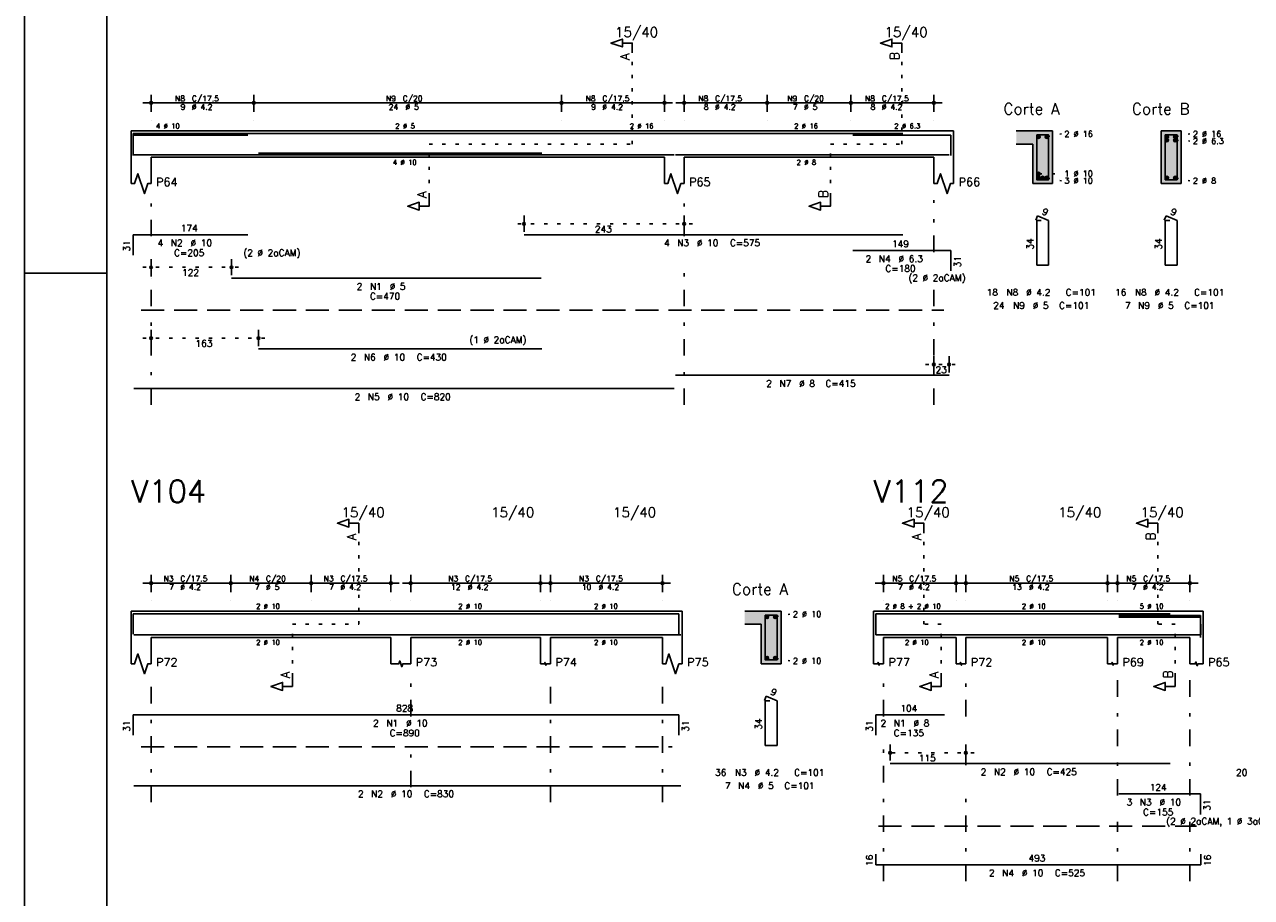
# Model space of a CAD drawing. Extents: x 0 to 119, y 0 to 84.
# Tile 3 of 11: x 0 to 37, y 40 to 67. Entities that reach past the tile are written whole.
import ezdxf

# ---------------------------------------------------------------- set-up
doc = ezdxf.new("R2010")
doc.units = 0
for name, pattern in [('ESTILO_TQS_0001', [1, 0.7, -0.3]), ('ESTILO_TQS_0002', [0.4, 0.1, -0.3]), ('ESTILO_TQS_0003', [1.5, 0.5, -0.4, 0.1, -0.5])]:
    doc.linetypes.add(name, pattern=pattern)
for name, color, linetype in [('1', 1, 'CONTINUOUS'), ('10', 10, 'CONTINUOUS'), ('2', 2, 'CONTINUOUS'), ('4', 4, 'CONTINUOUS'), ('6', 6, 'CONTINUOUS'), ('7', 7, 'CONTINUOUS'), ('8', 8, 'CONTINUOUS')]:
    doc.layers.add(name, color=color, linetype=linetype)
doc.styles.get("Standard").update_dxf_attribs({"font": 'ROMANS.SHX'})

msp = doc.modelspace()

# ---------------------------------------------------------------- linework, layer by layer
at = {"layer": '1', "linetype": 'CONTINUOUS'}
for p, q in [((0, 0), (0, 84.099998)), ((0, 59.400002), (2.5, 59.400002))]:
    msp.add_line(p, q, dxfattribs=at)
at = {"layer": '1', "linetype": 'ESTILO_TQS_0002'}
for p, q in [((18.445, 63.32), (18.445, 66.09)), ((26.625, 63.32), (26.625, 66.09)), ((12.28, 61.735), (12.28, 63.32)), ((12.28, 63.32), (18.445, 63.32)), ((24.46, 61.735), (24.46, 63.32)), ((24.46, 63.32), (26.625, 63.32)), ((31.025, 63.545), (31.47, 63.63)), ((34.925, 63.545), (35.37, 63.63)), ((34.925, 63.4398), (35.37, 63.414)), ((30.775, 62.415), (31.47, 62.426)), ((31.025, 62.295), (31.47, 62.21)), ((34.925, 62.295), (35.37, 62.21)), ((20.27, 60.9), (14.9097, 60.9)), ((3.59, 59.58), (6.53288, 59.58)), ((3.59, 57.43), (7.35, 57.43)), ((27.35, 56.63), (28.31, 56.63)), ((10.145, 48.74), (10.145, 51.51)), ((27.29643, 48.74), (27.29643, 51.51)), ((34.39643, 48.74), (34.39643, 51.51)), ((22.785, 48.965), (23.23, 49.05)), ((8.13, 47.155), (8.13, 48.74)), ((8.13, 48.74), (10.145, 48.74)), ((27.82143, 48.74), (27.29643, 48.74)), ((27.82143, 47.155), (27.82143, 48.74)), ((34.92143, 48.74), (34.39643, 48.74)), ((34.92143, 47.155), (34.92143, 48.74)), ((22.785, 47.715), (23.23, 47.63)), ((28.82143, 44.84), (26.02085, 44.84))]:
    msp.add_line(p, q, dxfattribs=at)
at = {"layer": '1', "linetype": 'ESTILO_TQS_0001'}
for p, q in [((3.54, 58.275), (27.9, 58.275)), ((3.54, 45.015), (19.66, 45.015)), ((25.92143, 42.615), (35.57143, 42.615))]:
    msp.add_line(p, q, dxfattribs=at)
at = {"layer": '1', "linetype": 'CONTINUOUS'}
for centre in [(30.775, 63.545), (31.025, 63.545), (34.675, 63.545), (34.675, 63.4398), (34.925, 63.545), (34.925, 63.4398), (30.775, 62.415), (30.775, 62.295), (30.9, 62.295), (31.025, 62.295), (34.675, 62.295), (34.925, 62.295), (22.535, 48.965), (22.785, 48.965), (22.535, 47.715), (22.785, 47.715)]:
    msp.add_circle(centre, 0.05, dxfattribs=at)
for points in [[(30.825, 63.545), (30.75, 63.588301), (30.728015, 63.562101)], [(30.825, 63.545), (30.728015, 63.562101), (30.728015, 63.527899)], [(30.825, 63.545), (30.728015, 63.527899), (30.75, 63.501699)], [(30.825, 63.545), (30.783682, 63.59424), (30.75, 63.588301)], [(30.825, 63.545), (30.75, 63.501699), (30.783682, 63.49576)], [(30.825, 63.545), (30.813302, 63.577139), (30.783682, 63.59424)], [(30.825, 63.545), (30.783682, 63.49576), (30.813302, 63.512861)], [(30.825, 63.545), (30.813302, 63.512861), (30.825, 63.545)], [(31.075, 63.545), (31, 63.588301), (30.978015, 63.562101)], [(31.075, 63.545), (30.978015, 63.562101), (30.978015, 63.527899)], [(31.075, 63.545), (30.978015, 63.527899), (31, 63.501699)], [(31.075, 63.545), (31.033682, 63.59424), (31, 63.588301)], [(31.075, 63.545), (31, 63.501699), (31.033682, 63.49576)], [(31.075, 63.545), (31.063302, 63.577139), (31.033682, 63.59424)], [(31.075, 63.545), (31.033682, 63.49576), (31.063302, 63.512861)], [(31.075, 63.545), (31.063302, 63.512861), (31.075, 63.545)], [(34.725, 63.545), (34.65, 63.588301), (34.628015, 63.562101)], [(34.725, 63.545), (34.628015, 63.562101), (34.628015, 63.527899)], [(34.725, 63.545), (34.628015, 63.527899), (34.65, 63.501699)], [(34.725, 63.4398), (34.65, 63.483101), (34.628015, 63.456901)], [(34.725, 63.4398), (34.628015, 63.456901), (34.628015, 63.422699)], [(34.725, 63.4398), (34.628015, 63.422699), (34.65, 63.396499)], [(34.725, 63.545), (34.683682, 63.59424), (34.65, 63.588301)], [(34.725, 63.545), (34.65, 63.501699), (34.683682, 63.49576)], [(34.725, 63.4398), (34.683682, 63.48904), (34.65, 63.483101)], [(34.725, 63.4398), (34.65, 63.396499), (34.683682, 63.39056)], [(34.725, 63.545), (34.713302, 63.577139), (34.683682, 63.59424)], [(34.725, 63.545), (34.683682, 63.49576), (34.713302, 63.512861)], [(34.725, 63.4398), (34.713302, 63.471939), (34.683682, 63.48904)], [(34.725, 63.4398), (34.683682, 63.39056), (34.713302, 63.407661)], [(34.725, 63.545), (34.713302, 63.512861), (34.725, 63.545)], [(34.725, 63.4398), (34.713302, 63.407661), (34.725, 63.4398)], [(34.975, 63.545), (34.9, 63.588301), (34.878015, 63.562101)], [(34.975, 63.545), (34.878015, 63.562101), (34.878015, 63.527899)], [(34.975, 63.545), (34.878015, 63.527899), (34.9, 63.501699)], [(34.975, 63.4398), (34.9, 63.483101), (34.878015, 63.456901)], [(34.975, 63.4398), (34.878015, 63.456901), (34.878015, 63.422699)], [(34.975, 63.4398), (34.878015, 63.422699), (34.9, 63.396499)], [(34.975, 63.545), (34.933682, 63.59424), (34.9, 63.588301)], [(34.975, 63.545), (34.9, 63.501699), (34.933682, 63.49576)], [(34.975, 63.4398), (34.933682, 63.48904), (34.9, 63.483101)], [(34.975, 63.4398), (34.9, 63.396499), (34.933682, 63.39056)], [(34.975, 63.545), (34.963302, 63.577139), (34.933682, 63.59424)], [(34.975, 63.545), (34.933682, 63.49576), (34.963302, 63.512861)], [(34.975, 63.4398), (34.963302, 63.471939), (34.933682, 63.48904)], [(34.975, 63.4398), (34.933682, 63.39056), (34.963302, 63.407661)], [(34.975, 63.545), (34.963302, 63.512861), (34.975, 63.545)], [(34.975, 63.4398), (34.963302, 63.407661), (34.975, 63.4398)], [(30.825, 62.415), (30.75, 62.458301), (30.728015, 62.432101)], [(30.825, 62.415), (30.728015, 62.432101), (30.728015, 62.397899)], [(30.825, 62.415), (30.728015, 62.397899), (30.75, 62.371699)], [(30.825, 62.295), (30.75, 62.338301), (30.728015, 62.312101)], [(30.825, 62.295), (30.728015, 62.312101), (30.728015, 62.277899)], [(30.825, 62.295), (30.728015, 62.277899), (30.75, 62.251699)], [(30.825, 62.415), (30.783682, 62.46424), (30.75, 62.458301)], [(30.825, 62.415), (30.75, 62.371699), (30.783682, 62.36576)], [(30.825, 62.295), (30.783682, 62.34424), (30.75, 62.338301)], [(30.825, 62.295), (30.75, 62.251699), (30.783682, 62.24576)], [(30.825, 62.415), (30.813302, 62.447139), (30.783682, 62.46424)], [(30.825, 62.415), (30.783682, 62.36576), (30.813302, 62.382861)], [(30.825, 62.295), (30.813302, 62.327139), (30.783682, 62.34424)], [(30.825, 62.295), (30.783682, 62.24576), (30.813302, 62.262861)], [(30.825, 62.415), (30.813302, 62.382861), (30.825, 62.415)], [(30.825, 62.295), (30.813302, 62.262861), (30.825, 62.295)], [(30.95, 62.295), (30.875, 62.338301), (30.853015, 62.312101)], [(30.95, 62.295), (30.853015, 62.312101), (30.853015, 62.277899)], [(30.95, 62.295), (30.853015, 62.277899), (30.875, 62.251699)], [(30.95, 62.295), (30.908682, 62.34424), (30.875, 62.338301)], [(30.95, 62.295), (30.875, 62.251699), (30.908682, 62.24576)], [(30.95, 62.295), (30.938302, 62.327139), (30.908682, 62.34424)], [(30.95, 62.295), (30.908682, 62.24576), (30.938302, 62.262861)], [(30.95, 62.295), (30.938302, 62.262861), (30.95, 62.295)], [(31.075, 62.295), (31, 62.338301), (30.978015, 62.312101)], [(31.075, 62.295), (30.978015, 62.312101), (30.978015, 62.277899)], [(31.075, 62.295), (30.978015, 62.277899), (31, 62.251699)], [(31.075, 62.295), (31.033682, 62.34424), (31, 62.338301)], [(31.075, 62.295), (31, 62.251699), (31.033682, 62.24576)], [(31.075, 62.295), (31.063302, 62.327139), (31.033682, 62.34424)], [(31.075, 62.295), (31.033682, 62.24576), (31.063302, 62.262861)], [(31.075, 62.295), (31.063302, 62.262861), (31.075, 62.295)], [(34.725, 62.295), (34.65, 62.338301), (34.628015, 62.312101)], [(34.725, 62.295), (34.628015, 62.312101), (34.628015, 62.277899)], [(34.725, 62.295), (34.628015, 62.277899), (34.65, 62.251699)], [(34.725, 62.295), (34.683682, 62.34424), (34.65, 62.338301)], [(34.725, 62.295), (34.65, 62.251699), (34.683682, 62.24576)], [(34.725, 62.295), (34.713302, 62.327139), (34.683682, 62.34424)], [(34.725, 62.295), (34.683682, 62.24576), (34.713302, 62.262861)], [(34.725, 62.295), (34.713302, 62.262861), (34.725, 62.295)], [(34.975, 62.295), (34.9, 62.338301), (34.878015, 62.312101)], [(34.975, 62.295), (34.878015, 62.312101), (34.878015, 62.277899)], [(34.975, 62.295), (34.878015, 62.277899), (34.9, 62.251699)], [(34.975, 62.295), (34.933682, 62.34424), (34.9, 62.338301)], [(34.975, 62.295), (34.9, 62.251699), (34.933682, 62.24576)], [(34.975, 62.295), (34.963302, 62.327139), (34.933682, 62.34424)], [(34.975, 62.295), (34.933682, 62.24576), (34.963302, 62.262861)], [(34.975, 62.295), (34.963302, 62.262861), (34.975, 62.295)], [(22.585, 48.965), (22.51, 49.008301), (22.488015, 48.982101)], [(22.585, 48.965), (22.488015, 48.982101), (22.488015, 48.947899)], [(22.585, 48.965), (22.488015, 48.947899), (22.51, 48.921699)], [(22.585, 48.965), (22.543682, 49.01424), (22.51, 49.008301)], [(22.585, 48.965), (22.51, 48.921699), (22.543682, 48.91576)], [(22.585, 48.965), (22.573302, 48.997139), (22.543682, 49.01424)], [(22.585, 48.965), (22.543682, 48.91576), (22.573302, 48.932861)], [(22.585, 48.965), (22.573302, 48.932861), (22.585, 48.965)], [(22.835, 48.965), (22.76, 49.008301), (22.738015, 48.982101)], [(22.835, 48.965), (22.738015, 48.982101), (22.738015, 48.947899)], [(22.835, 48.965), (22.738015, 48.947899), (22.76, 48.921699)], [(22.835, 48.965), (22.793682, 49.01424), (22.76, 49.008301)], [(22.835, 48.965), (22.76, 48.921699), (22.793682, 48.91576)], [(22.835, 48.965), (22.823302, 48.997139), (22.793682, 49.01424)], [(22.835, 48.965), (22.793682, 48.91576), (22.823302, 48.932861)], [(22.835, 48.965), (22.823302, 48.932861), (22.835, 48.965)], [(22.585, 47.715), (22.51, 47.758301), (22.488015, 47.732101)], [(22.585, 47.715), (22.488015, 47.732101), (22.488015, 47.697899)], [(22.585, 47.715), (22.488015, 47.697899), (22.51, 47.671699)], [(22.585, 47.715), (22.543682, 47.76424), (22.51, 47.758301)], [(22.585, 47.715), (22.51, 47.671699), (22.543682, 47.66576)], [(22.585, 47.715), (22.573302, 47.747139), (22.543682, 47.76424)], [(22.585, 47.715), (22.543682, 47.66576), (22.573302, 47.682861)], [(22.585, 47.715), (22.573302, 47.682861), (22.585, 47.715)], [(22.835, 47.715), (22.76, 47.758301), (22.738015, 47.732101)], [(22.835, 47.715), (22.738015, 47.732101), (22.738015, 47.697899)], [(22.835, 47.715), (22.738015, 47.697899), (22.76, 47.671699)], [(22.835, 47.715), (22.793682, 47.76424), (22.76, 47.758301)], [(22.835, 47.715), (22.76, 47.671699), (22.793682, 47.66576)], [(22.835, 47.715), (22.823302, 47.747139), (22.793682, 47.76424)], [(22.835, 47.715), (22.793682, 47.66576), (22.823302, 47.682861)], [(22.835, 47.715), (22.823302, 47.682861), (22.835, 47.715)]]:
    msp.add_solid(points, dxfattribs=at)
at = {"layer": '10', "linetype": 'CONTINUOUS'}
for points in [[(30.6, 63.32), (31.2, 63.72), (30.1, 63.72)], [(30.6, 63.32), (30.1, 63.72), (30.1, 63.32)], [(30.6, 63.32), (31.2, 62.12), (31.2, 63.72)], [(35.1, 62.12), (35.1, 63.72), (34.5, 63.72)], [(35.1, 62.12), (34.5, 63.72), (34.5, 62.12)], [(30.6, 63.32), (30.6, 62.12), (31.2, 62.12)], [(35.1, 62.12), (34.5, 62.12), (35.1, 62.12)], [(22.36, 48.74), (22.96, 49.14), (21.86, 49.14)], [(22.36, 48.74), (21.86, 49.14), (21.86, 48.74)], [(22.36, 48.74), (22.96, 47.54), (22.96, 49.14)], [(22.36, 48.74), (22.36, 47.54), (22.96, 47.54)]]:
    msp.add_solid(points, dxfattribs=at)
at = {"layer": '2', "linetype": 'CONTINUOUS'}
for p, q in [((3.84, 64.3), (3.84, 64.82)), ((6.96, 64.3), (6.96, 64.82)), ((6.96, 64.3), (6.96, 64.82)), ((16.3, 64.3), (16.3, 64.82)), ((16.3, 64.3), (16.3, 64.82)), ((19.42, 64.3), (19.42, 64.82)), ((20.02, 64.3), (20.02, 64.82)), ((22.54, 64.3), (22.54, 64.82)), ((22.54, 64.3), (22.54, 64.82)), ((25.08, 64.3), (25.08, 64.82)), ((25.08, 64.3), (25.08, 64.82)), ((27.6, 64.3), (27.6, 64.82)), ((3.59, 64.57), (7.21, 64.57)), ((6.71, 64.57), (16.55, 64.57)), ((16.05, 64.57), (19.67, 64.57)), ((19.77, 64.57), (22.79, 64.57)), ((22.29, 64.57), (25.33, 64.57)), ((24.83, 64.57), (27.85, 64.57)), ((3.24, 63.72), (3.24, 62.92)), ((3.24, 63.72), (3.84, 63.72)), ((3.84, 64.05), (3.84, 64.05)), ((3.84, 63.72), (19.42, 63.72)), ((6.96, 64.05), (6.96, 64.05)), ((6.96, 64.05), (6.96, 64.05)), ((16.3, 64.05), (16.3, 64.05)), ((16.3, 64.05), (16.3, 64.05)), ((19.42, 64.05), (19.42, 64.05)), ((19.42, 63.72), (20.02, 63.72)), ((20.02, 64.05), (20.02, 64.05)), ((20.02, 63.72), (27.6, 63.72)), ((22.54, 64.05), (22.54, 64.05)), ((22.54, 64.05), (22.54, 64.05)), ((25.08, 64.05), (25.08, 64.05)), ((25.08, 64.05), (25.08, 64.05)), ((27.6, 64.05), (27.6, 64.05)), ((27.6, 63.72), (28.2, 63.72)), ((28.2, 63.72), (28.2, 62.92)), ((31.2, 63.72), (30.1, 63.72)), ((31.2, 62.12), (31.2, 63.72)), ((35.1, 63.72), (34.5, 63.72)), ((34.5, 63.72), (34.5, 62.12)), ((35.1, 62.12), (35.1, 63.72)), ((30.1, 63.32), (30.6, 63.32)), ((30.6, 63.32), (30.6, 62.12)), ((3.24, 62.92), (3.24, 62.12)), ((3.84, 62.92), (19.42, 62.92)), ((3.84, 62.92), (3.84, 62.12)), ((19.42, 62.92), (19.42, 62.12)), ((20.02, 62.92), (27.6, 62.92)), ((20.02, 62.92), (20.02, 62.12)), ((27.6, 62.92), (27.6, 62.12)), ((28.2, 62.92), (28.2, 62.12)), ((30.6, 62.12), (31.2, 62.12)), ((34.5, 62.12), (35.1, 62.12)), ((15.1597, 60.66), (15.1597, 61.15)), ((20.02, 60.66), (20.02, 61.15)), ((15.1597, 60.56), (15.1597, 60.56)), ((20.02, 60.56), (20.02, 60.56)), ((3.84, 59.34), (3.84, 59.83)), ((6.28288, 59.34), (6.28288, 59.83)), ((3.84, 59.24), (3.84, 59.24)), ((6.28288, 59.24), (6.28288, 59.24)), ((3.84, 57.19), (3.84, 57.68)), ((7.1, 57.19), (7.1, 57.68)), ((3.84, 57.09), (3.84, 57.09)), ((7.1, 57.09), (7.1, 57.09)), ((27.6, 56.39), (27.6, 56.88)), ((28.06, 56.39), (28.06, 56.88)), ((27.6, 56.29), (27.6, 56.29)), ((28.06, 56.29), (28.06, 56.29)), ((3.59, 49.99), (6.51, 49.99)), ((3.84, 49.72), (3.84, 50.24)), ((6.01, 49.99), (8.95, 49.99)), ((6.26, 49.72), (6.26, 50.24)), ((6.26, 49.72), (6.26, 50.24)), ((8.45, 49.99), (11.37, 49.99)), ((8.7, 49.72), (8.7, 50.24)), ((8.7, 49.72), (8.7, 50.24)), ((11.12, 49.72), (11.12, 50.24)), ((11.47, 49.99), (15.91, 49.99)), ((11.72, 49.72), (11.72, 50.24)), ((15.66, 49.72), (15.66, 50.24)), ((15.71, 49.99), (19.61, 49.99)), ((15.96, 49.72), (15.96, 50.24)), ((19.36, 49.72), (19.36, 50.24)), ((25.82143, 49.99), (28.52143, 49.99)), ((26.07143, 49.72), (26.07143, 50.24)), ((28.27143, 49.72), (28.27143, 50.24)), ((28.32143, 49.99), (33.12143, 49.99)), ((28.57143, 49.72), (28.57143, 50.24)), ((32.87143, 49.72), (32.87143, 50.24)), ((32.92143, 49.99), (35.62143, 49.99)), ((33.17143, 49.72), (33.17143, 50.24)), ((35.37143, 49.72), (35.37143, 50.24)), ((3.84, 49.47), (3.84, 49.47)), ((6.26, 49.47), (6.26, 49.47)), ((6.26, 49.47), (6.26, 49.47)), ((8.7, 49.47), (8.7, 49.47)), ((8.7, 49.47), (8.7, 49.47)), ((11.12, 49.47), (11.12, 49.47)), ((11.72, 49.47), (11.72, 49.47)), ((15.66, 49.47), (15.66, 49.47)), ((15.96, 49.47), (15.96, 49.47)), ((19.36, 49.47), (19.36, 49.47)), ((26.07143, 49.47), (26.07143, 49.47)), ((28.27143, 49.47), (28.27143, 49.47)), ((28.57143, 49.47), (28.57143, 49.47)), ((32.87143, 49.47), (32.87143, 49.47)), ((33.17143, 49.47), (33.17143, 49.47)), ((35.37143, 49.47), (35.37143, 49.47)), ((3.24, 49.14), (3.24, 48.34)), ((3.24, 49.14), (3.84, 49.14)), ((3.84, 49.14), (11.12, 49.14)), ((11.12, 49.14), (11.72, 49.14)), ((11.72, 49.14), (15.66, 49.14)), ((15.66, 49.14), (15.96, 49.14)), ((15.96, 49.14), (19.36, 49.14)), ((19.36, 49.14), (19.96, 49.14)), ((19.96, 49.14), (19.96, 48.34)), ((22.96, 49.14), (21.86, 49.14)), ((22.96, 47.54), (22.96, 49.14)), ((25.77143, 49.14), (25.77143, 48.34)), ((25.77143, 49.14), (26.07143, 49.14)), ((26.07143, 49.14), (28.27143, 49.14)), ((28.27143, 49.14), (28.57143, 49.14)), ((28.57143, 49.14), (32.87143, 49.14)), ((32.87143, 49.14), (33.17143, 49.14)), ((33.17143, 49.14), (35.37143, 49.14)), ((35.37143, 49.14), (35.77143, 49.14)), ((35.77143, 49.14), (35.77143, 48.34)), ((21.86, 48.74), (22.36, 48.74)), ((22.36, 48.74), (22.36, 47.54)), ((3.24, 48.34), (3.24, 47.54)), ((3.84, 48.34), (11.12, 48.34)), ((3.84, 48.34), (3.84, 47.54)), ((11.12, 48.34), (11.12, 47.54)), ((11.72, 48.34), (15.66, 48.34)), ((11.72, 48.34), (11.72, 47.54)), ((15.66, 48.34), (15.66, 47.54)), ((15.96, 48.34), (19.36, 48.34)), ((15.96, 48.34), (15.96, 47.54)), ((19.36, 48.34), (19.36, 47.54)), ((19.96, 48.34), (19.96, 47.54)), ((25.77143, 48.34), (25.77143, 47.54)), ((26.07143, 48.34), (28.27143, 48.34)), ((26.07143, 48.34), (26.07143, 47.54)), ((28.27143, 48.34), (28.27143, 47.54)), ((28.57143, 48.34), (32.87143, 48.34)), ((28.57143, 48.34), (28.57143, 47.54)), ((32.87143, 48.34), (32.87143, 47.54)), ((33.17143, 48.34), (35.37143, 48.34)), ((33.17143, 48.34), (33.17143, 47.54)), ((35.37143, 48.34), (35.37143, 47.54)), ((35.77143, 48.34), (35.77143, 47.54)), ((22.36, 47.54), (22.96, 47.54)), ((26.27085, 44.6), (26.27085, 45.09)), ((28.57143, 44.6), (28.57143, 45.09)), ((26.27085, 44.5), (26.27085, 44.5)), ((28.57143, 44.5), (28.57143, 44.5))]:
    msp.add_line(p, q, dxfattribs=at)
at = {"layer": '2', "linetype": 'ESTILO_TQS_0003'}
for p, q in [((3.84, 60.522), (3.84, 61.62)), ((20.02, 60.522), (20.02, 61.62)), ((27.6, 60.042), (27.6, 61.62)), ((3.84, 55.4), (3.84, 59.718)), ((20.02, 55.4), (20.02, 59.718)), ((27.6, 55.4), (27.6, 59.238)), ((3.84, 43.34), (3.84, 47.04)), ((11.72, 45.942), (11.72, 47.04)), ((15.96, 43.34), (15.96, 47.04)), ((19.36, 43.34), (19.36, 47.04)), ((26.07143, 45.942), (26.07143, 47.04)), ((28.57143, 45.942), (28.57143, 47.04)), ((33.17143, 43.542), (33.17143, 47.04)), ((35.37143, 43.542), (35.37143, 47.04)), ((11.72, 43.792), (11.72, 45.138)), ((26.07143, 40.94), (26.07143, 45.138)), ((28.57143, 44.462), (28.57143, 45.138)), ((28.57143, 40.94), (28.57143, 43.658)), ((33.17143, 40.94), (33.17143, 42.738)), ((35.37143, 40.94), (35.37143, 42.738))]:
    msp.add_line(p, q, dxfattribs=at)
at = {"layer": '2', "linetype": 'CONTINUOUS'}
for points in [[(18.445, 66.09), (18.445, 66.39), (18.145, 66.39), (18.145, 66.27), (17.795, 66.39), (18.145, 66.51), (18.145, 66.39)], [(26.625, 66.09), (26.625, 66.39), (26.325, 66.39), (26.325, 66.27), (25.975, 66.39), (26.325, 66.51), (26.325, 66.39)], [(3.24, 62.12), (3.34, 62.12), (3.44, 62.42), (3.64, 61.82), (3.74, 62.12), (3.84, 62.12)], [(19.42, 62.12), (19.52, 62.12), (19.62, 62.42), (19.82, 61.82), (19.92, 62.12), (20.02, 62.12)], [(27.6, 62.12), (27.7, 62.12), (27.8, 62.42), (28, 61.82), (28.1, 62.12), (28.2, 62.12)], [(12.28, 61.735), (12.28, 61.435), (11.98, 61.435), (11.98, 61.315), (11.63, 61.435), (11.98, 61.555), (11.98, 61.435)], [(24.46, 61.735), (24.46, 61.435), (24.16, 61.435), (24.16, 61.315), (23.81, 61.435), (24.16, 61.555), (24.16, 61.435)], [(10.145, 51.51), (10.145, 51.81), (9.845, 51.81), (9.845, 51.69), (9.495, 51.81), (9.845, 51.93), (9.845, 51.81)], [(27.29643, 51.51), (27.29643, 51.81), (26.99643, 51.81), (26.99643, 51.69), (26.64643, 51.81), (26.99643, 51.93), (26.99643, 51.81)], [(34.39643, 51.51), (34.39643, 51.81), (34.09643, 51.81), (34.09643, 51.69), (33.74643, 51.81), (34.09643, 51.93), (34.09643, 51.81)], [(3.24, 47.54), (3.34, 47.54), (3.44, 47.84), (3.64, 47.24), (3.74, 47.54), (3.84, 47.54)], [(19.36, 47.54), (19.46, 47.54), (19.56, 47.84), (19.76, 47.24), (19.86, 47.54), (19.96, 47.54)], [(11.12, 47.54), (11.36, 47.54), (11.39, 47.63), (11.45, 47.45), (11.48, 47.54), (11.72, 47.54)], [(15.66, 47.54), (15.78, 47.54), (15.795, 47.585), (15.825, 47.495), (15.84, 47.54), (15.96, 47.54)], [(25.77143, 47.54), (25.89143, 47.54), (25.90643, 47.585), (25.93643, 47.495), (25.95143, 47.54), (26.07143, 47.54)], [(28.27143, 47.54), (28.39143, 47.54), (28.40643, 47.585), (28.43643, 47.495), (28.45143, 47.54), (28.57143, 47.54)], [(32.87143, 47.54), (32.99143, 47.54), (33.00643, 47.585), (33.03643, 47.495), (33.05143, 47.54), (33.17143, 47.54)], [(35.37143, 47.54), (35.53143, 47.54), (35.55143, 47.6), (35.59143, 47.48), (35.61143, 47.54), (35.77143, 47.54)], [(8.13, 47.155), (8.13, 46.855), (7.83, 46.855), (7.83, 46.735), (7.48, 46.855), (7.83, 46.975), (7.83, 46.855)], [(27.82143, 47.155), (27.82143, 46.855), (27.52143, 46.855), (27.52143, 46.735), (27.17143, 46.855), (27.52143, 46.975), (27.52143, 46.855)], [(34.92143, 47.155), (34.92143, 46.855), (34.62143, 46.855), (34.62143, 46.735), (34.27143, 46.855), (34.62143, 46.975), (34.62143, 46.855)]]:
    msp.add_lwpolyline(points, dxfattribs=at)
for centre, radius in [((3.84, 64.57), 0.041625), ((3.84, 64.57), 0.02075), ((6.96, 64.57), 0.041625), ((6.96, 64.57), 0.041625), ((6.96, 64.57), 0.02075), ((6.96, 64.57), 0.02075), ((16.3, 64.57), 0.041625), ((16.3, 64.57), 0.041625), ((16.3, 64.57), 0.02075), ((16.3, 64.57), 0.02075), ((19.42, 64.57), 0.041625), ((19.42, 64.57), 0.02075), ((20.02, 64.57), 0.041625), ((20.02, 64.57), 0.02075), ((22.54, 64.57), 0.041625), ((22.54, 64.57), 0.041625), ((22.54, 64.57), 0.02075), ((22.54, 64.57), 0.02075), ((25.08, 64.57), 0.041625), ((25.08, 64.57), 0.041625), ((25.08, 64.57), 0.02075), ((25.08, 64.57), 0.02075), ((27.6, 64.57), 0.041625), ((27.6, 64.57), 0.02075), ((15.1597, 60.9), 0.04), ((15.1597, 60.9), 0.02), ((20.02, 60.9), 0.04), ((20.02, 60.9), 0.02), ((3.84, 59.58), 0.04), ((3.84, 59.58), 0.02), ((6.28288, 59.58), 0.04), ((6.28288, 59.58), 0.02), ((3.84, 57.43), 0.04), ((3.84, 57.43), 0.02), ((7.1, 57.43), 0.04), ((7.1, 57.43), 0.02), ((27.6, 56.63), 0.04), ((27.6, 56.63), 0.02), ((28.06, 56.63), 0.04), ((28.06, 56.63), 0.02), ((3.84, 49.99), 0.041625), ((3.84, 49.99), 0.02075), ((6.26, 49.99), 0.041625), ((6.26, 49.99), 0.041625), ((6.26, 49.99), 0.02075), ((6.26, 49.99), 0.02075), ((8.7, 49.99), 0.041625), ((8.7, 49.99), 0.041625), ((8.7, 49.99), 0.02075), ((8.7, 49.99), 0.02075), ((11.12, 49.99), 0.041625), ((11.12, 49.99), 0.02075), ((11.72, 49.99), 0.041625), ((11.72, 49.99), 0.02075), ((15.66, 49.99), 0.041625), ((15.66, 49.99), 0.02075), ((15.96, 49.99), 0.041625), ((15.96, 49.99), 0.02075), ((19.36, 49.99), 0.041625), ((19.36, 49.99), 0.02075), ((26.07143, 49.99), 0.041625), ((26.07143, 49.99), 0.02075), ((28.27143, 49.99), 0.041625), ((28.27143, 49.99), 0.02075), ((28.57143, 49.99), 0.041625), ((28.57143, 49.99), 0.02075), ((32.87143, 49.99), 0.041625), ((32.87143, 49.99), 0.02075), ((33.17143, 49.99), 0.041625), ((33.17143, 49.99), 0.02075), ((35.37143, 49.99), 0.041625), ((35.37143, 49.99), 0.02075), ((26.27085, 44.84), 0.04), ((26.27085, 44.84), 0.02), ((28.57143, 44.84), 0.04), ((28.57143, 44.84), 0.02)]:
    msp.add_circle(centre, radius, dxfattribs=at)
at = {"layer": '4', "linetype": 'CONTINUOUS'}
for p, q in [((3.3, 63.02), (3.3, 63.64)), ((3.3, 63.64), (6.78, 63.64)), ((3.3, 62.97), (3.3, 63.59)), ((3.3, 63.59), (6.78, 63.59)), ((6.28288, 63.64), (15.68288, 63.64)), ((15.1597, 63.64), (26.6597, 63.64)), ((25.138, 63.59), (28.118, 63.59)), ((28.118, 63.59), (28.118, 62.97)), ((3.32, 63), (19.72, 63)), ((7.1, 63.05), (15.7, 63.05)), ((7.1, 63), (15.7, 63)), ((19.76, 63), (28.06, 63)), ((3.3, 48.44), (3.3, 49.06)), ((3.3, 49.06), (19.86, 49.06)), ((19.86, 49.06), (19.86, 48.44)), ((25.84143, 48.44), (25.84143, 49.06)), ((25.84143, 49.06), (27.92143, 49.06)), ((26.27085, 49.06), (34.77085, 49.06)), ((33.20943, 49.01), (35.68943, 49.01)), ((33.20943, 48.96), (35.68943, 48.96)), ((35.68943, 49.01), (35.68943, 48.39)), ((35.68943, 48.96), (35.68943, 48.34)), ((3.32, 48.42), (19.92, 48.42)), ((25.84143, 48.74), (25.84143, 48.42)), ((25.84143, 48.42), (35.70143, 48.42)), ((35.70143, 48.42), (35.70143, 48.74))]:
    msp.add_line(p, q, dxfattribs=at)
for points in [[(30.72, 63.6), (30.72, 62.24), (31.08, 62.24), (31.08, 63.6), (30.72, 63.6)], [(34.62, 63.6), (34.62, 62.24), (34.98, 62.24), (34.98, 63.6), (34.62, 63.6)], [(22.48, 49.02), (22.48, 47.66), (22.84, 47.66), (22.84, 49.02), (22.48, 49.02)]]:
    msp.add_lwpolyline(points, dxfattribs=at)
at = {"layer": '6', "linetype": 'CONTINUOUS'}
for p, q in [((30.748338, 61.14), (30.693893, 61.01102)), ((31.08, 61), (30.748338, 61.14)), ((34.648338, 61.14), (34.593893, 61.01102)), ((34.98, 61), (34.648338, 61.14)), ((30.86, 61), (30.72, 61)), ((30.72, 61), (30.72, 59.64)), ((31.08, 59.64), (31.08, 61)), ((34.76, 61), (34.62, 61)), ((34.62, 61), (34.62, 59.64)), ((34.98, 59.64), (34.98, 61)), ((3.3, 59.95), (3.3, 60.57)), ((3.3, 60.57), (6.78, 60.57)), ((15.1597, 60.57), (26.6597, 60.57)), ((25.138, 60.09), (28.118, 60.09)), ((28.118, 60.09), (28.118, 59.47)), ((30.72, 59.64), (31.08, 59.64)), ((34.62, 59.64), (34.98, 59.64)), ((6.28288, 59.25), (15.68288, 59.25)), ((7.1, 57.1), (15.7, 57.1)), ((19.76, 56.3), (28.06, 56.3)), ((3.32, 55.9), (19.72, 55.9)), ((22.508338, 46.56), (22.453893, 46.43102)), ((22.84, 46.42), (22.508338, 46.56)), ((22.62, 46.42), (22.48, 46.42)), ((22.48, 46.42), (22.48, 45.06)), ((22.84, 45.06), (22.84, 46.42)), ((3.3, 45.37), (3.3, 45.99)), ((3.3, 45.99), (19.86, 45.99)), ((19.86, 45.99), (19.86, 45.37)), ((25.84143, 45.37), (25.84143, 45.99)), ((25.84143, 45.99), (27.92143, 45.99)), ((22.48, 45.06), (22.84, 45.06)), ((26.27085, 44.51), (34.77085, 44.51)), ((3.32, 43.84), (19.92, 43.84)), ((33.20943, 43.59), (35.68943, 43.59)), ((35.68943, 43.59), (35.68943, 42.97)), ((25.84143, 41.76), (25.84143, 41.44)), ((35.70143, 41.44), (35.70143, 41.76)), ((25.84143, 41.44), (35.70143, 41.44))]:
    msp.add_line(p, q, dxfattribs=at)
at = {"layer": '8', "linetype": 'CONTINUOUS'}
msp.add_line((2.5, 83.099998), (2.5, 1), dxfattribs=at)

# ---------------------------------------------------------------- texts
at = {"layer": '2', "linetype": 'CONTINUOUS'}
for s, height, p in [('15/40', 0.3, (17.92, 66.57)), ('15/40', 0.3, (26.1, 66.57)), ('C/17.5', 0.17, (5.077, 64.621)), ('C/20', 0.17, (11.477, 64.621)), ('C/17.5', 0.17, (17.537, 64.621)), ('C/17.5', 0.17, (20.957, 64.621)), ('C/20', 0.17, (23.657, 64.621)), ('C/17.5', 0.17, (26.017, 64.621)), ('N8', 0.17, (4.567, 64.621)), ('9', 0.17, (4.737, 64.366)), ('%%c 4.2', 0.17, (5.077, 64.366)), ('N9', 0.17, (10.967, 64.621)), ('24', 0.17, (11.052, 64.366)), ('%%c 5', 0.17, (11.562, 64.366)), ('N8', 0.17, (17.027, 64.621)), ('9', 0.17, (17.197, 64.366)), ('%%c 4.2', 0.17, (17.537, 64.366)), ('N8', 0.17, (20.447, 64.621)), ('8', 0.17, (20.617, 64.366)), ('%%c 4.2', 0.17, (20.957, 64.366)), ('N9', 0.17, (23.147, 64.621)), ('7', 0.17, (23.317, 64.366)), ('%%c 5', 0.17, (23.657, 64.366)), ('N8', 0.17, (25.507, 64.621)), ('8', 0.17, (25.677, 64.366)), ('%%c 4.2', 0.17, (26.017, 64.366)), ('Corte A', 0.34, (29.71, 64.22)), ('Corte B', 0.34, (33.61, 64.22)), ('4 %%c 10', 0.15, (3.99, 63.795)), ('2 %%c 5', 0.15, (11.255, 63.795)), ('2 %%c 16', 0.15, (18.37, 63.795)), ('2 %%c 16', 0.15, (23.36, 63.795)), ('2 %%c 6.3', 0.15, (26.4, 63.795)), ('2 %%c 16', 0.18, (31.56, 63.54)), ('2 %%c 16', 0.18, (35.46, 63.54)), ('2 %%c 6.3', 0.18, (35.46, 63.324)), ('4 %%c 10', 0.15, (11.18, 62.695)), ('2 %%c 8', 0.15, (23.435, 62.695)), ('P64', 0.25, (3.99, 62.045)), ('P65', 0.25, (20.17, 62.045)), ('P66', 0.25, (28.35, 62.045)), ('3 %%c 10', 0.18, (31.56, 62.12)), ('1 %%c 10', 0.18, (31.56, 62.336)), ('2 %%c 8', 0.18, (35.46, 62.12)), ('174', 0.2, (4.74, 60.67)), ('243', 0.2, (17.30985, 60.64)), ('4', 0.2, (4.04, 60.22)), ('N2', 0.2, (4.44, 60.22)), ('%%c 10', 0.2, (5.04, 60.22)), ('4', 0.2, (19.4097, 60.22)), ('N3', 0.2, (19.8097, 60.22)), ('%%c 10', 0.2, (20.4097, 60.22)), ('C=575', 0.2, (21.4097, 60.22)), ('149', 0.2, (26.328, 60.19)), ('C=205', 0.2, (4.54, 59.92)), ('(2 %%c 2aCAM)', 0.2, (6.64, 59.92)), ('2', 0.2, (25.528, 59.74)), ('N4', 0.2, (25.928, 59.74)), ('C=180', 0.2, (26.128, 59.44)), ('%%c 6.3', 0.2, (26.528, 59.74)), ('122', 0.2, (4.78144, 59.32)), ('(2 %%c 2aCAM)', 0.2, (26.828, 59.16)), ('2', 0.2, (10.08288, 58.9)), ('N1', 0.2, (10.48288, 58.9)), ('%%c 5', 0.2, (11.08288, 58.9)), ('18', 0.2, (29.2, 58.72)), ('N8', 0.2, (29.8, 58.72)), ('%%c 4.2', 0.2, (30.4, 58.72)), ('C=101', 0.2, (31.6, 58.72)), ('16', 0.2, (33.1, 58.72)), ('N8', 0.2, (33.7, 58.72)), ('%%c 4.2', 0.2, (34.3, 58.72)), ('C=101', 0.2, (35.5, 58.72)), ('C=470', 0.2, (10.48288, 58.6)), ('24', 0.2, (29.4, 58.32)), ('N9', 0.2, (30, 58.32)), ('%%c 5', 0.2, (30.6, 58.32)), ('C=101', 0.2, (31.4, 58.32)), ('7', 0.2, (33.4, 58.32)), ('N9', 0.2, (33.8, 58.32)), ('%%c 5', 0.2, (34.4, 58.32)), ('C=101', 0.2, (35.2, 58.32)), ('163', 0.2, (5.19, 57.17)), ('(1 %%c 2aCAM)', 0.2, (13.5, 57.28)), ('2', 0.2, (9.9, 56.75)), ('N6', 0.2, (10.3, 56.75)), ('%%c 10', 0.2, (10.9, 56.75)), ('C=430', 0.2, (11.9, 56.75)), ('23', 0.2, (27.65, 56.37)), ('2', 0.2, (22.51, 55.95)), ('N7', 0.2, (22.91, 55.95)), ('%%c 8', 0.2, (23.51, 55.95)), ('C=415', 0.2, (24.31, 55.95)), ('2', 0.2, (10.02, 55.55)), ('N5', 0.2, (10.42, 55.55)), ('%%c 10', 0.2, (11.02, 55.55)), ('C=820', 0.2, (12.02, 55.55)), ('15/40', 0.3, (9.62, 51.99)), ('15/40', 0.3, (14.16, 51.99)), ('15/40', 0.3, (17.86, 51.99)), ('15/40', 0.3, (26.77143, 51.99)), ('15/40', 0.3, (31.37143, 51.99)), ('15/40', 0.3, (33.87143, 51.99)), ('N3', 0.17, (4.217, 50.041)), ('7', 0.17, (4.387, 49.786)), ('%%c 4.2', 0.17, (4.727, 49.786)), ('C/17.5', 0.17, (4.727, 50.041)), ('N4', 0.17, (6.817, 50.041)), ('7', 0.17, (6.987, 49.786)), ('%%c 5', 0.17, (7.327, 49.786)), ('C/20', 0.17, (7.327, 50.041)), ('N3', 0.17, (9.077, 50.041)), ('7', 0.17, (9.247, 49.786)), ('%%c 4.2', 0.17, (9.587, 49.786)), ('C/17.5', 0.17, (9.587, 50.041)), ('N3', 0.17, (12.857, 50.041)), ('12', 0.17, (12.942, 49.786)), ('C/17.5', 0.17, (13.367, 50.041)), ('%%c 4.2', 0.17, (13.452, 49.786)), ('N3', 0.17, (16.827, 50.041)), ('10', 0.17, (16.912, 49.786)), ('C/17.5', 0.17, (17.337, 50.041)), ('%%c 4.2', 0.17, (17.422, 49.786)), ('Corte A', 0.34, (21.47, 49.64)), ('N5', 0.17, (26.33843, 50.041)), ('7', 0.17, (26.50843, 49.786)), ('%%c 4.2', 0.17, (26.84843, 49.786)), ('C/17.5', 0.17, (26.84843, 50.041)), ('N5', 0.17, (29.88843, 50.041)), ('13', 0.17, (29.97343, 49.786)), ('C/17.5', 0.17, (30.39843, 50.041)), ('%%c 4.2', 0.17, (30.48343, 49.786)), ('N5', 0.17, (33.43843, 50.041)), ('7', 0.17, (33.60843, 49.786)), ('%%c 4.2', 0.17, (33.94843, 49.786)), ('C/17.5', 0.17, (33.94843, 50.041)), ('2 %%c 10', 0.15, (7.03, 49.215)), ('2 %%c 10', 0.15, (13.165, 49.215)), ('2 %%c 10', 0.15, (17.285, 49.215)), ('2 %%c 8 + 2 %%c 10', 0.15, (26.12143, 49.215)), ('2 %%c 10', 0.15, (30.27143, 49.215)), ('5 %%c 10', 0.15, (33.84643, 49.215)), ('2 %%c 10', 0.18, (23.32, 48.96)), ('2 %%c 10', 0.15, (7.03, 48.115)), ('2 %%c 10', 0.15, (13.165, 48.115)), ('2 %%c 10', 0.15, (17.285, 48.115)), ('2 %%c 10', 0.15, (26.72143, 48.115)), ('2 %%c 10', 0.15, (30.27143, 48.115)), ('2 %%c 10', 0.15, (33.84643, 48.115)), ('P72', 0.25, (3.99, 47.465)), ('P73', 0.25, (11.87, 47.465)), ('P74', 0.25, (16.11, 47.465)), ('P75', 0.25, (20.11, 47.465)), ('2 %%c 10', 0.18, (23.32, 47.54)), ('P77', 0.25, (26.22143, 47.465)), ('P72', 0.25, (28.72143, 47.465)), ('P69', 0.25, (33.32143, 47.465)), ('P65', 0.25, (35.92143, 47.465)), ('828', 0.2, (11.28, 46.09)), ('104', 0.2, (26.58143, 46.09)), ('2', 0.2, (10.58, 45.64)), ('N1', 0.2, (10.98, 45.64)), ('%%c 10', 0.2, (11.58, 45.64)), ('2', 0.2, (25.98143, 45.64)), ('N1', 0.2, (26.38143, 45.64)), ('%%c 8', 0.2, (26.98143, 45.64)), ('C=890', 0.2, (11.08, 45.34)), ('C=135', 0.2, (26.38143, 45.34)), ('115', 0.2, (27.14114, 44.58)), ('36', 0.2, (20.96, 44.14)), ('N3', 0.2, (21.56, 44.14)), ('%%c 4.2', 0.2, (22.16, 44.14)), ('C=101', 0.2, (23.36, 44.14)), ('2', 0.2, (29.02085, 44.16)), ('N2', 0.2, (29.42085, 44.16)), ('%%c 10', 0.2, (30.02085, 44.16)), ('C=425', 0.2, (31.02085, 44.16)), ('20', 0.2, (36.77143, 44.14)), ('%%c 5', 0.2, (22.26, 43.74)), ('C=101', 0.2, (23.06, 43.74)), ('2', 0.2, (10.12, 43.49)), ('N2', 0.2, (10.52, 43.49)), ('%%c 10', 0.2, (11.12, 43.49)), ('C=830', 0.2, (12.12, 43.49)), ('7', 0.2, (21.26, 43.74)), ('N4', 0.2, (21.66, 43.74)), ('124', 0.2, (34.14943, 43.69)), ('3', 0.2, (33.44943, 43.24)), ('N3', 0.2, (33.84943, 43.24)), ('%%c 10', 0.2, (34.44943, 43.24)), ('C=155', 0.2, (33.94943, 42.94)), ('(2 %%c 2aCAM, 1 %%c 3aCAM)', 0.2, (34.64943, 42.66)), ('493', 0.2, (30.47143, 41.54)), ('2', 0.2, (29.27143, 41.09)), ('N4', 0.2, (29.67143, 41.09)), ('%%c 10', 0.2, (30.27143, 41.09)), ('C=525', 0.2, (31.27143, 41.09))]:
    msp.add_text(s, height=height, dxfattribs=at).set_placement(p)
for s, height, rotation, p in [('A', 0.272, 90, (18.3634, 65.8724)), ('B', 0.272, 90, (26.5434, 65.8724)), ('A', 0.272, 90, (12.1984, 61.6806)), ('B', 0.272, 90, (24.3784, 61.6806)), ('9', 0.2, 337.11462, (30.860929, 61.201017)), ('9', 0.2, 337.11462, (34.760929, 61.201017)), ('31', 0.2, 90, (3.2, 60.06)), ('34', 0.2, 90, (30.62, 60.12)), ('34', 0.2, 90, (34.52, 60.12)), ('31', 0.2, 90, (28.418, 59.58)), ('A', 0.272, 90, (10.0634, 51.2924)), ('A', 0.272, 90, (27.21483, 51.2924)), ('B', 0.272, 90, (34.31483, 51.2924)), ('A', 0.272, 90, (8.0484, 47.1006)), ('A', 0.272, 90, (27.73983, 47.1006)), ('B', 0.272, 90, (34.83983, 47.1006)), ('9', 0.2, 337.11462, (22.620929, 46.621017)), ('34', 0.2, 90, (22.38, 45.54)), ('31', 0.2, 90, (3.2, 45.48)), ('31', 0.2, 90, (20.16, 45.48)), ('31', 0.2, 90, (25.74143, 45.48)), ('31', 0.2, 90, (35.98943, 43.08)), ('16', 0.2, 90, (25.74143, 41.4)), ('16', 0.2, 90, (36.00143, 41.4))]:
    msp.add_text(s, height=height, rotation=rotation, dxfattribs=at).set_placement(p)
at = {"layer": '7', "linetype": 'CONTINUOUS'}
for s, p in [('V104', (3.24, 52.44)), ('V112', (25.77143, 52.44))]:
    msp.add_text(s, height=0.68, dxfattribs=at).set_placement(p)

doc.saveas('drawing.dxf')
